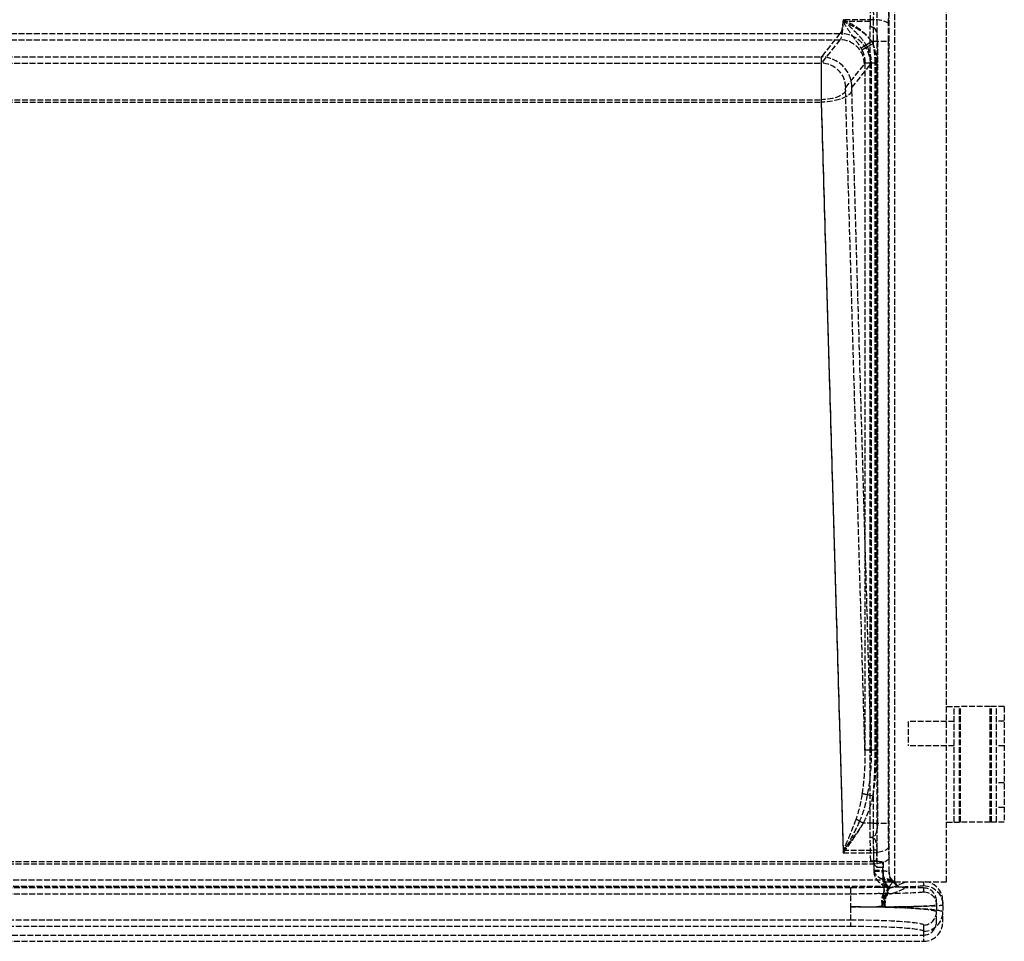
# Model space of a CAD drawing. Header units: millimetres. Extents: x 0 to 512, y -16 to 500.
# Tile 2 of 3: x 256 to 512, y -16 to 224. Entities that reach past the tile are written whole.
import ezdxf

# ---------------------------------------------------------------- set-up
doc = ezdxf.new("R2010")
doc.units = ezdxf.units.MM
doc.header["$LTSCALE"] = 10
doc.linetypes.add('ALLCAD_Strich', pattern=[0.2, 0.15, -0.05])
doc.layers.add('BESCH_KONT_sich_schn_grun_2d', color=10, linetype='Continuous')

msp = doc.modelspace()

# ---------------------------------------------------------------- linework, layer by layer
at = {"layer": 'BESCH_KONT_sich_schn_grun_2d', "linetype": 'ALLCAD_Strich'}
for p, q in [((483.5, 0), (483.5, 500)), ((497, 0), (497, 500)), ((478.86, 490.07), (478.86, 3.74)), ((482.1, 2.44), (482.1, 484.77)), ((477.93, 224.08), (470.07, 224.08)), ((477.14, 223.62), (470.07, 223.62)), ((27.72, 220.5), (469.28, 220.5)), ((469.28, 220.5), (464.41, 214.4)), ((477.11, 11.5), (477.11, 222.38)), ((27.72, 218.88), (469.28, 218.88)), ((469.28, 218.88), (464.41, 212.78)), ((476.04, 217.55), (477.5, 218.48)), ((476.34, 217), (477.88, 217.84)), ((477.5, 218.48), (477.88, 218.48)), ((477.88, 218.48), (477.88, 217.84)), ((477.88, 218.48), (481.87, 218.48)), ((479.01, 218.48), (479.01, 15.25)), ((481.87, 15.25), (481.87, 218.48)), ((32.59, 214.4), (464.41, 214.4)), ((32.59, 212.78), (464.41, 212.78)), ((470.76, 206.43), (475.63, 212.53)), ((472.39, 206.43), (477.26, 212.53)), ((475.77, 212.84), (475.77, 34.2)), ((475.77, 212.84), (477.39, 212.84)), ((477.39, 212.84), (477.39, 34.2)), ((477.39, 212.84), (478.78, 212.84)), ((478.42, 34.2), (478.42, 212.84)), ((478.78, 34.2), (478.78, 212.84)), ((475.77, 34.2), (470.73, 205.74)), ((477.39, 34.2), (472.36, 205.74)), ((32.62, 203.28), (464.38, 203.28)), ((32.62, 202.65), (464.38, 202.65)), ((464.38, 203.28), (470.11, 8.15)), ((464.38, 202.65), (470.11, 7.51)), ((497, 45.5), (500.31, 45.5)), ((499, 15.5), (499, 45.5)), ((500.31, 15.5), (500.31, 45.5)), ((508.35, 45.5), (500.31, 45.5)), ((500.65, 15.5), (500.65, 45.5)), ((508.35, 15.5), (508.35, 45.5)), ((510, 45.5), (508.35, 45.5)), ((508.69, 15.5), (508.69, 45.5)), ((510, 15.5), (510, 45.5)), ((512, 45.5), (510, 45.5)), ((512, 45.5), (512, 15.5)), ((499, 41.65), (487, 41.65)), ((487, 41.65), (487, 35.35)), ((512, 41.7), (510, 41.7)), ((477.39, 34.2), (475.77, 34.2)), ((478.78, 34.2), (477.39, 34.2)), ((499, 35.35), (487, 35.35)), ((512, 35.3), (510, 35.3)), ((512, 25.7), (510, 25.7)), ((477.88, 22.23), (476.38, 22.57)), ((477.88, 22.23), (477.88, 15.25)), ((512, 19.3), (510, 19.3)), ((474.38, 15.8), (475.39, 15.25)), ((497, 15.5), (500.31, 15.5)), ((508.35, 15.5), (500.31, 15.5)), ((510, 15.5), (508.35, 15.5)), ((512, 15.5), (510, 15.5)), ((477.88, 15.25), (475.39, 15.25)), ((477.88, 15.25), (481.87, 15.25)), ((477.57, 11.5), (477.11, 11.5)), ((477.28, 5.32), (477.11, 11.5)), ((470.11, 8.15), (477.97, 8.15)), ((477.97, 8.15), (478.05, 5.27)), ((482.04, 6.18), (481.96, 9.06)), ((18.95, 5.27), (478.05, 5.27)), ((470.11, 7.51), (477.97, 7.51)), ((478.7, 5.32), (477.28, 5.32)), ((478.86, 3.74), (477.28, 5.32)), ((477.97, 7.51), (478.05, 4.64)), ((480.44, 5.15), (480.5, 5.09)), ((18.95, 4.64), (478.05, 4.64)), ((478.86, 3.74), (480.5, 3.73)), ((480.5, 5.09), (480.5, 2.45)), ((16.33, 0.48), (480.67, 0.48)), ((480.5, 2.45), (480.45, 2.43)), ((480.5, 2.45), (480.5, 1.89)), ((480.5, 0), (480.5, 1.89)), ((481.16, 0), (480.5, 0)), ((481.16, 0), (482.97, 0)), ((482.1, 2.44), (482.08, 2.43)), ((483.5, 0), (483.36, 0)), ((483.5, 0), (497, 0)), ((484.8, -0.68), (486.5, 0)), ((491, 0), (491, -1.03)), ((16.33, -1.14), (480.67, -1.14)), ((472, -1.58), (25, -1.58)), ((472, -1.58), (472, -6.57)), ((482.81, -1.47), (484.8, -0.68)), ((482.81, -3.1), (486.5, -1.63)), ((491, -1.63), (486.5, -1.63)), ((491, -1.63), (491, -2.66)), ((472, -3.21), (25, -3.21)), ((494.37, -6.03), (494.37, -5)), ((496, -6.03), (496, -5)), ((472, -6.57), (472, -11.56)), ((494.37, -6.03), (494.37, -7.9)), ((496, -6.03), (496, -7.9)), ((25, -9.93), (472, -9.93)), ((494.37, -10.49), (494.37, -7.9)), ((496, -10.49), (496, -7.9)), ((25, -11.56), (472, -11.56)), ((491, -11.26), (491, -12.89)), ((6, -13.87), (491, -13.87)), ((491, -12.89), (491, -15.5)), ((248.51, -15.5), (491, -15.5))]:
    msp.add_line(p, q, dxfattribs=at)
for centre, major_axis, ratio, start_param, end_param in [((481.31, 225.48), (0, 9), 0.069927, -1.85459, -1.294994), ((478.37, 218.48), (0, -18.37), 0.069927, -1.85459, -1.784741), ((479, 218.48), (0, -20), 0.055941, -1.85459, -1.570796), ((477.93, 222.96), (4, -0.08), 0.279946, 0.072726, 1.576506), ((469.28, 212.53), (-6.25, 4.99), 0.993786, -2.464257, -0.89954), ((479, 218.48), (0, -18.37), 0.060905, -1.77008, -1.570796), ((469.28, 212.53), (-4.98, 3.98), 0.993786, -2.464257, -0.89954), ((464.41, 205.94), (0, -8.5), 0.004113, -3.054326, -1.173428), ((464.41, 205.94), (0, -6.87), 0.005089, -3.054326, -1.173428), ((464.41, 206.43), (-6.25, 4.99), 0.993786, -2.464257, -0.89954), ((464.41, 206.43), (-4.98, 3.98), 0.993786, -2.464257, -0.89954), ((475.56, 225.48), (0, 13), 0.069927, -3.054326, -2.90613), ((477.18, 225.48), (0, 13), 0.069927, -3.054326, -2.90613), ((469.35, 36.19), (0.74, -25.32), 0.386852, 0.586274, 0.975472), ((479, 15.25), (0, -18.37), 0.060905, -1.570796, -1.371513), ((479, 15.25), (0, -20), 0.055941, -1.570796, -1.173428), ((479, 15.25), (0, -18.37), 0.060905, -1.357806, -1.173428), ((479.97, 3.48), (0, 7), 0.069927, -1.720957, -1.328815), ((481.59, 3.48), (0, 7), 0.069927, -1.720957, -1.173428), ((480.09, -2.83), (3, 2.65), 0.841589, 0.125464, 0.930789), ((485.11, 2.44), (-4.31, -1.72), 0.997179, -0.259624, 0.175868), ((494.24, 10.07), (-13.26, -11.06), 0.273978, -0.284906, 0.119665), ((480.67, -3.51), (-3.97, 0.49), 0.997527, -2.048134, -1.447411), ((484.8, 2.32), (1.11, -2.79), 0.997179, -1.120889, -0.380007), ((491, -5), (0, 5), 0.999612, -1.570796, 0), ((494.24, 8.45), (-13.26, -11.06), 0.273978, -0.284906, 0.119665), ((480.83, -5.42), (-0.28, 3.99), 0.705086, -0.460375, -0.09853), ((481.44, -5.33), (1.78, 3.58), 0.987927, 0.267812, 0.467074), ((482.81, 1.53), (1.11, -2.79), 0.997179, -0.577806, -0.380007), ((491, -5), (0, 3.37), 0.999612, -1.570796, 0), ((482.81, 1.53), (1.71, -4.3), 0.997179, -0.577806, -0.380007), ((472, -5.24), (22.37, 0), 0.059392, -1.570796, -1.261107), ((472, -5.24), (24, 0), 0.055359, -1.570796, -1.261107), ((472, -7.9), (-22.37, 0), 0.059392, -3.141593, -1.570796), ((472, -7.9), (-24, 0), 0.055359, -3.141593, -1.570796), ((472, -6.03), (22.37, 0), 0.023656, -1.184557, 0), ((472, -6.03), (24, 0), 0.022049, -1.184557, 0), ((491, -7.9), (3.37, 0), 0.997564, -1.570796, 0), ((491, -7.9), (5, 0), 0.997564, -1.570796, 0), ((491, -10.49), (0, -3.38), 0.997564, 0, 1.570796), ((491, -10.49), (0, -5.01), 0.997564, 0, 1.570796)]:
    msp.add_ellipse(centre, major_axis=major_axis, ratio=ratio, start_param=start_param, end_param=end_param, dxfattribs=at)
at = {"layer": 'BESCH_KONT_sich_schn_grun_2d', "linetype": 'ALLCAD_Strich', "extrusion": (0, 0, -1)}
for centre, major_axis, ratio, start_param, end_param in [((476.69, 225.48), (0, 6.63), 0.069927, 1.294994, 1.85459), ((477.32, 225.48), (0, -5), 0.125868, -1.846598, -1.287002), ((469.2, 225.48), (0, -5), 0.18181, -1.287002, -0.087266), ((469.2, 225.48), (0, -6.63), 0.137111, -1.287002, -0.087266), ((482.99, 218.48), (0, 16), 0.069927, -1.570796, -1.287002), ((220.4, 218.48), (262.7, 0), 0.069927, -0.213945, -0.199284), ((464.38, 205.74), (6.37, 0.19), 0.386852, 0.075718, 1.582149), ((464.38, 205.74), (8, 0.23), 0.386852, 0.075718, 1.582149), ((470.77, 205.94), (0, 0.5), 0.069927, -1.968165, -0.087266), ((472.39, 205.94), (0, 0.5), 0.069927, -1.968165, -0.087266), ((469.35, 36.19), (0.7, -24), 0.265352, -0.975472, -0.586274), ((469.35, 36.19), (0.72, -24.63), 0.324723, -0.975472, -0.586274), ((482.99, 15.25), (0, 16), 0.069927, -1.968165, -1.570796), ((220.4, 15.25), (262.7, 0), 0.069927, 0.199284, 0.205588), ((199.53, 15.25), (281.89, -6.69), 0.060698, -0.166936, -0.159534), ((477.97, 9.06), (4, 0.12), 0.386852, 0.075718, 1.582149), ((477.97, 9.06), (-2.37, -0.07), 0.386852, -1.932599, -1.559444), ((475.89, 79.77), (2.14, -78.98), 0.029913, -0.43671, -0.339553), ((478.05, 6.18), (4, 0.12), 0.386852, 0.075718, 1.582149), ((478.05, 6.18), (-2.37, -0.07), 0.386852, -1.84407, -1.559444), ((477.6, 3.48), (0, -4.63), 0.105721, -1.968165, -1.420635), ((478.08, 5.15), (2.37, -0.01), 0.078071, -1.308923, -1.300294), ((477.6, 3.48), (0, -3), 0.163163, -1.968165, -1.420635), ((478.09, 2.43), (4, -0.04), 0.149589, -1.572379, -0.070609), ((485.11, 2.44), (-2.79, -1.11), 0.997179, -0.571681, 0.378065), ((472, -0.26), (-19, 0), 0.069927, -1.986501, -1.570796), ((494.24, 6.08), (-12.44, -8.99), 0.182945, -0.050729, 0.353842), ((494.24, 6.08), (-12.01, -7.51), 0.114797, 0.015359, 0.419931), ((472, -1.03), (-19, 0), 0.027851, -3.141593, -2.176146), ((486.51, 3), (-4.31, -1.72), 0.997179, -1.19079, -0.324881), ((491, -6.03), (5, 0), 0.999612, -1.570796, 0), ((472, -1.88), (-19, 0), 0.069927, -1.986501, -1.570796), ((472, -2.66), (-19, 0), 0.027851, -3.141593, -2.176146), ((491, -6.03), (3.37, 0), 0.999612, -1.570796, 0), ((479.44, -6.48), (-1.79, -3.58), 0.337257, -1.78614, -1.738281), ((472, -11.26), (19, 0), 0.069927, -1.570796, 0), ((472, -12.89), (19, 0), 0.069927, -1.570796, 0)]:
    msp.add_ellipse(centre, major_axis=major_axis, ratio=ratio, start_param=start_param, end_param=end_param, dxfattribs=at)
at = {"layer": 'BESCH_KONT_sich_schn_grun_2d', "linetype": 'ALLCAD_Strich'}
for points, knots in [([(470.07, 224.08), (470.57, 223.58), (471.06, 223.08), (472.55, 221.62), (473.5, 220.72), (474.99, 219.07), (475.57, 218.33), (476.04, 217.55)], [-0.0014215, -0.0014215, -0.0014215, -0.0014215, 0.2093168, 0.2093168, 0.646172, 0.646172, 0.9731136, 0.9731136, 0.9731136, 0.9731136]), ([(477.5, 218.48), (476.92, 219.32), (476.2, 220.1), (474.34, 221.7), (473.15, 222.46), (471.3, 223.47), (470.69, 223.78), (470.07, 224.08)], [-0.9731136, -0.9731136, -0.9731136, -0.9731136, -0.646172, -0.646172, -0.2093168, -0.2093168, 0.0014215, 0.0014215, 0.0014215, 0.0014215]), ([(470.07, 223.62), (470.52, 222.86), (470.97, 222.13), (471.83, 220.82), (472.24, 220.24), (472.64, 219.7), (473.04, 219.16), (473.42, 218.66), (474.12, 217.68), (474.44, 217.19), (474.71, 216.7)], [-0.0014215, -0.0014215, -0.0014215, -0.0014215, 0.2422123, 0.2422123, 0.4858461, 0.4858461, 0.4858461, 0.7294799, 0.7294799, 0.9731136, 0.9731136, 0.9731136, 0.9731136]), ([(477.5, 218.48), (477.07, 219.06), (476.56, 219.6), (475.43, 220.6), (474.82, 221.05), (474.18, 221.47), (473.54, 221.88), (472.87, 222.26), (471.49, 222.97), (470.78, 223.3), (470.07, 223.62)], [-0.9731136, -0.9731136, -0.9731136, -0.9731136, -0.7294799, -0.7294799, -0.4858461, -0.4858461, -0.4858461, -0.2422123, -0.2422123, 0.0014215, 0.0014215, 0.0014215, 0.0014215]), ([(477.9, 222.12), (477.99, 222.09), (478.06, 222.04), (478.22, 221.9), (478.31, 221.79), (478.53, 221.44), (478.67, 221.1), (478.93, 220.02), (479.01, 219.25), (479.01, 218.48)], [-0.490669, -0.490669, -0.490669, -0.490669, -0.4453458, -0.4453458, -0.3797718, -0.3797718, -0.2293596, -0.2293596, 0, 0, 0, 0]), ([(478.42, 212.84), (478.42, 213.27), (478.41, 213.69), (478.36, 214.56), (478.33, 214.99), (478.28, 215.42), (478.23, 215.84), (478.18, 216.26), (478.04, 217.06), (477.97, 217.46), (477.88, 217.84)], [-0.522631, -0.522631, -0.522631, -0.522631, -0.3948041, -0.3948041, -0.2613155, -0.2613155, -0.2613155, -0.1306578, -0.1306578, 0, 0, 0, 0]), ([(478.78, 212.84), (478.78, 213.92), (478.66, 215.01), (478.28, 216.66), (478.1, 217.26), (477.88, 217.84)], [-0.522631, -0.522631, -0.522631, -0.522631, -0.197405, -0.197405, 0, 0, 0, 0]), ([(474.71, 216.7), (474.8, 216.75), (475.06, 216.92), (475.58, 217.25), (475.94, 217.48), (476.04, 217.55)], [-1, -1, -1, -1, -0.75, -0.5, -0.4066592, -0.4066592, -0.4066592, -0.4066592]), ([(474.71, 216.7), (474.73, 216.66), (474.76, 216.62), (474.8, 216.55), (474.82, 216.51), (474.84, 216.47), (474.86, 216.43), (474.88, 216.39), (474.91, 216.32), (474.93, 216.28), (474.95, 216.24)], [-0.59989397, -0.59989397, -0.59989397, -0.59989397, -0.58127609, -0.58127609, -0.56265821, -0.56265821, -0.56265821, -0.54404032, -0.54404032, -0.52542244, -0.52542244, -0.52542244, -0.52542244]), ([(474.95, 216.24), (475.03, 216.28), (475.29, 216.43), (475.84, 216.73), (476.23, 216.94), (476.34, 217)], [0, 0, 0, 0, 0.25, 0.5, 0.5996418, 0.5996418, 0.5996418, 0.5996418]), ([(474.95, 216.24), (475.08, 215.97), (475.2, 215.7), (475.41, 215.14), (475.49, 214.86), (475.56, 214.58), (475.64, 214.29), (475.69, 213.99), (475.75, 213.41), (475.77, 213.12), (475.77, 212.84)], [0, 0, 0, 0, 0.1306578, 0.1306578, 0.2613155, 0.2613155, 0.2613155, 0.3948041, 0.3948041, 0.522631, 0.522631, 0.522631, 0.522631]), ([(476.34, 217), (476.6, 216.51), (476.81, 216.01), (477.26, 214.63), (477.4, 213.74), (477.39, 212.84)], [0, 0, 0, 0, 0.197405, 0.197405, 0.522631, 0.522631, 0.522631, 0.522631]), ([(475.77, 34.2), (475.78, 33.25), (475.77, 32.3), (475.72, 30.41), (475.68, 29.46), (475.62, 28.52), (475.56, 27.57), (475.48, 26.63), (475.28, 24.75), (475.16, 23.81), (475.02, 22.89)], [7.365518, 7.365518, 7.365518, 7.365518, 7.667491, 7.667491, 7.969464, 7.969464, 7.969464, 8.271437, 8.271437, 8.57341, 8.57341, 8.57341, 8.57341]), ([(477.39, 34.2), (477.4, 32.61), (477.36, 31.02), (477.1, 27.13), (476.81, 24.83), (476.38, 22.57)], [7.365518, 7.365518, 7.365518, 7.365518, 7.85853, 7.85853, 8.57341, 8.57341, 8.57341, 8.57341]), ([(477.88, 22.23), (477.97, 23.21), (478.06, 24.2), (478.19, 26.19), (478.25, 27.19), (478.29, 28.19), (478.33, 29.19), (478.37, 30.19), (478.41, 32.2), (478.42, 33.2), (478.42, 34.2)], [-8.57341, -8.57341, -8.57341, -8.57341, -8.271437, -8.271437, -7.969464, -7.969464, -7.969464, -7.667491, -7.667491, -7.365518, -7.365518, -7.365518, -7.365518]), ([(477.88, 22.23), (478.25, 24.55), (478.51, 26.92), (478.74, 30.93), (478.78, 32.56), (478.78, 34.2)], [-8.57341, -8.57341, -8.57341, -8.57341, -7.85853, -7.85853, -7.365518, -7.365518, -7.365518, -7.365518]), ([(476.38, 22.57), (476.33, 22.58), (476.03, 22.65), (475.53, 22.77), (475.17, 22.85), (475.02, 22.89)], [-0.546553, -0.546553, -0.546553, -0.546553, -0.5, -0.25, 0, 0, 0, 0]), ([(473.46, 16.3), (473.21, 15.61), (472.94, 14.91), (472.4, 13.52), (472.12, 12.84), (471.84, 12.15), (471.55, 11.47), (471.26, 10.79), (470.69, 9.45), (470.39, 8.79), (470.11, 8.15)], [0, 0, 0, 0, 0.252523, 0.252523, 0.505046, 0.505046, 0.505046, 0.757569, 0.757569, 1.010092, 1.010092, 1.010092, 1.010092]), ([(474.38, 15.8), (473.73, 14.37), (473.03, 12.95), (471.59, 10.17), (470.84, 8.82), (470.11, 7.51)], [0, 0, 0, 0, 0.505046, 0.505046, 1.010092, 1.010092, 1.010092, 1.010092]), ([(473.46, 16.3), (473.6, 16.23), (473.89, 16.07), (474.21, 15.9), (474.38, 15.81), (474.38, 15.8)], [0, 0, 0, 0, 0.25, 0.5, 0.5068447, 0.5068447, 0.5068447, 0.5068447]), ([(470.11, 8.15), (470.56, 8.7), (471.02, 9.26), (471.93, 10.41), (472.38, 10.99), (472.83, 11.59), (473.28, 12.19), (473.72, 12.79), (474.57, 14.01), (474.99, 14.63), (475.39, 15.25)], [-1.010092, -1.010092, -1.010092, -1.010092, -0.757569, -0.757569, -0.505046, -0.505046, -0.505046, -0.252523, -0.252523, 0, 0, 0, 0]), ([(470.11, 7.51), (471.02, 8.71), (471.94, 9.97), (473.72, 12.56), (474.59, 13.9), (475.39, 15.25)], [-1.010092, -1.010092, -1.010092, -1.010092, -0.505046, -0.505046, 0, 0, 0, 0]), ([(479.01, 15.25), (479.01, 14.88), (478.99, 14.5), (478.9, 13.59), (478.8, 13.1), (478.6, 12.49), (478.49, 12.22), (478.27, 11.9), (478.19, 11.8), (478.04, 11.68), (477.98, 11.64), (477.9, 11.62)], [-0.4251674, -0.4251674, -0.4251674, -0.4251674, -0.3087785, -0.3087785, -0.1392243, -0.1392243, -0.058729, -0.058729, -0.0225877, -0.0225877, 0, 0, 0, 0]), ([(477.91, 11.37), (477.96, 11.35), (478.01, 11.32), (478.1, 11.25), (478.15, 11.2), (478.32, 11), (478.41, 10.81), (478.59, 10.38), (478.69, 10.02), (478.82, 9.18), (478.85, 8.69), (478.83, 8.23)], [-0.3744054, -0.3744054, -0.3744054, -0.3744054, -0.3574209, -0.3574209, -0.3383603, -0.3383603, -0.275518, -0.275518, -0.1482017, -0.1482017, 0, 0, 0, 0]), ([(478.72, 5.32), (478.88, 5.32), (479.03, 5.31), (479.32, 5.3), (479.46, 5.29), (479.83, 5.26), (480.03, 5.24), (480.33, 5.2), (480.42, 5.18), (480.44, 5.15)], [-0.3039154, -0.3039154, -0.3039154, -0.3039154, -0.2531234, -0.2531234, -0.2027279, -0.2027279, -0.1015566, -0.1015566, 0, 0, 0, 0]), ([(478.09, 3.03), (478.08, 2.92), (478.09, 2.82), (478.19, 2.34), (478.41, 1.99), (478.95, 1.45), (479.25, 1.24), (479.73, 0.95), (479.92, 0.85), (480.09, 0.77)], [-0.7150119, -0.7150119, -0.7150119, -0.7150119, -0.6412615, -0.6412615, -0.3683135, -0.3683135, -0.1416591, -0.1416591, 0, 0, 0, 0]), ([(478.09, 2.78), (478.08, 2.4), (478.14, 2.02), (478.37, 1.31), (478.54, 0.98), (478.74, 0.68), (478.94, 0.38), (479.17, 0.12), (479.63, -0.34), (479.87, -0.54), (480.09, -0.7)], [-0.7150119, -0.7150119, -0.7150119, -0.7150119, -0.5393732, -0.5393732, -0.357506, -0.357506, -0.357506, -0.178753, -0.178753, 0, 0, 0, 0]), ([(480.09, 0.77), (480.23, 0.7), (480.35, 0.65), (480.54, 0.56), (480.6, 0.53), (480.66, 0.5), (480.67, 0.49), (480.67, 0.48)], [0, 0, 0, 0, 0.1178828, 0.1178828, 0.2131744, 0.2131744, 0.2727317, 0.2727317, 0.2727317, 0.2727317]), ([(481.68, -1.09), (481.55, -0.92), (481.4, -0.72), (481.12, -0.26), (480.97, 0.01), (480.85, 0.31), (480.73, 0.61), (480.62, 0.95), (480.48, 1.67), (480.44, 2.04), (480.45, 2.43)], [0, 0, 0, 0, 0.178753, 0.178753, 0.357506, 0.357506, 0.357506, 0.5393732, 0.5393732, 0.7150119, 0.7150119, 0.7150119, 0.7150119]), ([(482.78, 0.11), (482.72, 0.2), (482.66, 0.3), (482.49, 0.6), (482.38, 0.82), (482.18, 1.38), (482.1, 1.74), (482.08, 2.22), (482.07, 2.32), (482.08, 2.43)], [0, 0, 0, 0, 0.1416591, 0.1416591, 0.3683135, 0.3683135, 0.6412615, 0.6412615, 0.7150119, 0.7150119, 0.7150119, 0.7150119]), ([(482.93, -0.22), (482.94, -0.21), (482.94, -0.2), (482.93, -0.15), (482.92, -0.12), (482.87, -0.03), (482.83, 0.04), (482.78, 0.11)], [-0.2727317, -0.2727317, -0.2727317, -0.2727317, -0.2131744, -0.2131744, -0.1178828, -0.1178828, 0, 0, 0, 0]), ([(480.09, -0.7), (480.17, -0.76), (480.24, -0.81), (480.38, -0.91), (480.45, -0.96), (480.5, -1), (480.55, -1.03), (480.6, -1.07), (480.65, -1.11), (480.67, -1.13), (480.67, -1.14)], [0, 0, 0, 0, 0.0681829, 0.0681829, 0.1363659, 0.1363659, 0.1363659, 0.2045488, 0.2045488, 0.2727317, 0.2727317, 0.2727317, 0.2727317]), ([(480.83, -1.43), (480.8, -1.46), (480.77, -1.51), (480.72, -1.69), (480.7, -1.81), (480.66, -2.12), (480.65, -2.28), (480.63, -2.67), (480.62, -2.87), (480.62, -3.28), (480.62, -3.48), (480.63, -3.92), (480.63, -4.14), (480.65, -4.61), (480.67, -4.86), (480.71, -5.35), (480.73, -5.6), (480.79, -5.99), (480.82, -6.15), (480.88, -6.36), (480.9, -6.43), (480.93, -6.48)], [0, 0, 0, 0, 0.0605021, 0.0605021, 0.1157303, 0.1157303, 0.1582136, 0.1582136, 0.190893, 0.190893, 0.2146236, 0.2146236, 0.234589, 0.234589, 0.2513925, 0.2513925, 0.2658423, 0.2658423, 0.2769575, 0.2769575, 0.2839045, 0.2839045, 0.2839045, 0.2839045]), ([(481.44, -1.34), (481.44, -1.34), (481.44, -1.34), (481.44, -1.34), (481.44, -1.34), (481.45, -1.34), (481.45, -1.34), (481.45, -1.35), (481.45, -1.35), (481.45, -1.35), (481.45, -1.36), (481.42, -1.37), (481.37, -1.38), (481.18, -1.41), (481.01, -1.42), (480.83, -1.43)], [0, 0, 0, 0, 0.0019897, 0.0019897, 0.0039795, 0.0039795, 0.0079589, 0.0079589, 0.0158427, 0.0158427, 0.0314996, 0.0314996, 0.0763591, 0.0763591, 0.1527183, 0.1527183, 0.1527183, 0.1527183]), ([(481, -6.3), (480.99, -6.26), (480.99, -6.2), (480.97, -6.02), (480.96, -5.89), (480.95, -5.56), (480.95, -5.36), (480.96, -4.96), (480.97, -4.76), (481, -4.38), (481.02, -4.2), (481.06, -3.84), (481.09, -3.68), (481.15, -3.32), (481.19, -3.15), (481.29, -2.8), (481.34, -2.64), (481.46, -2.32), (481.53, -2.18), (481.68, -1.94), (481.76, -1.84), (481.83, -1.76)], [-0.2839045, -0.2839045, -0.2839045, -0.2839045, -0.2769575, -0.2769575, -0.2658423, -0.2658423, -0.2513925, -0.2513925, -0.234589, -0.234589, -0.2146236, -0.2146236, -0.190893, -0.190893, -0.1582136, -0.1582136, -0.1157303, -0.1157303, -0.0605021, -0.0605021, 0, 0, 0, 0]), ([(481.04, -6.52), (481.04, -5.55), (481.13, -4.59), (481.44, -2.97), (481.68, -2.33), (482.22, -1.65), (482.5, -1.5), (482.81, -1.47)], [0, 0, 0, 0, 0.465557, 0.465557, 0.961509, 0.961509, 1.355472, 1.355472, 1.355472, 1.355472]), ([(482.01, -1.56), (482.01, -1.55), (482.01, -1.53), (481.98, -1.47), (481.96, -1.44), (481.93, -1.4), (481.9, -1.36), (481.86, -1.31), (481.78, -1.21), (481.73, -1.15), (481.68, -1.09)], [-0.2727317, -0.2727317, -0.2727317, -0.2727317, -0.2045488, -0.2045488, -0.1363659, -0.1363659, -0.1363659, -0.0681829, -0.0681829, 0, 0, 0, 0]), ([(481.83, -1.76), (481.93, -1.66), (482.02, -1.58), (482.14, -1.49), (482.18, -1.46), (482.21, -1.43), (482.21, -1.43), (482.22, -1.42), (482.22, -1.42), (482.22, -1.41), (482.22, -1.41), (482.22, -1.41), (482.22, -1.41), (482.22, -1.41), (482.22, -1.41), (482.22, -1.41)], [-0.1527183, -0.1527183, -0.1527183, -0.1527183, -0.0763591, -0.0763591, -0.0314996, -0.0314996, -0.0158427, -0.0158427, -0.0079589, -0.0079589, -0.0039795, -0.0039795, -0.0019897, -0.0019897, 0, 0, 0, 0]), ([(480.83, -3.06), (480.74, -3.08), (480.65, -3.13), (480.48, -3.32), (480.4, -3.44), (480.33, -3.64), (480.28, -3.76), (480.24, -3.91), (480.18, -4.25), (480.15, -4.41), (480.11, -4.87), (480.1, -5.19), (480.15, -5.94), (480.22, -6.32), (480.32, -6.48)], [0, 0, 0, 0, 0.0744362, 0.0744362, 0.1419522, 0.1419522, 0.1419522, 0.18446, 0.18446, 0.2146236, 0.2146236, 0.2524725, 0.2524725, 0.2839045, 0.2839045, 0.2839045, 0.2839045]), ([(480.36, -6.37), (480.31, -6.24), (480.28, -5.9), (480.29, -5.28), (480.33, -5.02), (480.42, -4.63), (480.46, -4.49), (480.57, -4.2), (480.64, -4.06), (480.71, -3.94), (480.82, -3.76), (480.93, -3.62), (481.17, -3.4), (481.3, -3.31), (481.43, -3.25)], [-0.2839045, -0.2839045, -0.2839045, -0.2839045, -0.2524725, -0.2524725, -0.2146236, -0.2146236, -0.18446, -0.18446, -0.1419522, -0.1419522, -0.1419522, -0.0744362, -0.0744362, 0, 0, 0, 0]), ([(480.43, -6.52), (480.43, -5.93), (480.52, -5.34), (480.78, -4.54), (480.91, -4.27), (481.07, -4.04), (481.21, -3.82), (481.38, -3.64), (481.92, -3.25), (482.34, -3.12), (482.81, -3.1)], [0, 0, 0, 0, 0.420648, 0.420648, 0.677736, 0.677736, 0.677736, 0.918965, 0.918965, 1.355472, 1.355472, 1.355472, 1.355472]), ([(481.44, -2.96), (481.44, -2.97), (481.44, -2.97), (481.44, -2.97), (481.44, -2.97), (481.45, -2.97), (481.45, -2.97), (481.45, -2.97), (481.45, -2.97), (481.45, -2.98), (481.45, -2.98), (481.42, -3), (481.37, -3.01), (481.18, -3.03), (481.01, -3.05), (480.83, -3.06)], [0, 0, 0, 0, 0.0019897, 0.0019897, 0.0039795, 0.0039795, 0.0079589, 0.0079589, 0.0158427, 0.0158427, 0.0314996, 0.0314996, 0.0763591, 0.0763591, 0.1527183, 0.1527183, 0.1527183, 0.1527183]), ([(481.43, -3.25), (481.49, -3.22), (481.55, -3.19), (481.67, -3.14), (481.73, -3.12), (481.77, -3.09), (481.82, -3.07), (481.86, -3.06), (481.89, -3.03), (481.9, -3.03), (481.91, -3.02), (481.91, -3.01), (481.91, -3.01), (481.91, -3.01), (481.91, -3.01), (481.91, -3.01), (481.9, -3.01), (481.9, -3.01), (481.9, -3.01)], [-0.1527183, -0.1527183, -0.1527183, -0.1527183, -0.1145387, -0.1145387, -0.0763591, -0.0763591, -0.0763591, -0.0381796, -0.0381796, -0.0158427, -0.0158427, -0.0079589, -0.0079589, -0.0039795, -0.0039795, -0.0019897, -0.0019897, 0, 0, 0, 0]), ([(480.32, -6.48), (480.19, -6.48), (480.06, -6.48), (479.57, -6.49), (479.19, -6.5), (478.82, -6.51)], [0.30968911, 0.30968911, 0.30968911, 0.30968911, 0.32818846, 0.32818846, 0.38114375, 0.38114375, 0.38114375, 0.38114375]), ([(480.32, -6.48), (480.33, -6.48), (480.34, -6.48), (480.36, -6.49), (480.37, -6.5), (480.37, -6.5), (480.38, -6.5), (480.39, -6.51), (480.41, -6.52), (480.42, -6.52), (480.43, -6.52)], [0, 0, 0, 0, 0.00279612, 0.00279612, 0.00559224, 0.00559224, 0.00559224, 0.00838837, 0.00838837, 0.01118449, 0.01118449, 0.01118449, 0.01118449]), ([(480.43, -6.52), (480.42, -6.51), (480.42, -6.5), (480.41, -6.47), (480.4, -6.46), (480.4, -6.45), (480.39, -6.44), (480.39, -6.42), (480.37, -6.4), (480.37, -6.39), (480.36, -6.37)], [-0.01118449, -0.01118449, -0.01118449, -0.01118449, -0.00838837, -0.00838837, -0.00559224, -0.00559224, -0.00559224, -0.00279612, -0.00279612, 0, 0, 0, 0]), ([(480.93, -6.48), (480.95, -6.48), (480.97, -6.49), (481, -6.51), (481.02, -6.52), (481.04, -6.52)], [0, 0, 0, 0, 0.00559224, 0.00559224, 0.01118449, 0.01118449, 0.01118449, 0.01118449]), ([(481.04, -6.52), (481.03, -6.49), (481.03, -6.45), (481.01, -6.37), (481.01, -6.34), (481, -6.3)], [-0.01118449, -0.01118449, -0.01118449, -0.01118449, -0.00559224, -0.00559224, 0, 0, 0, 0])]:
    msp.add_open_spline(points, degree=3, knots=knots, dxfattribs=at)
for points in [[(477.88, 217.84), (477.76, 218.06), (477.64, 218.27), (477.5, 218.48)], [(476.04, 217.55), (476.15, 217.37), (476.25, 217.18), (476.34, 217)], [(478.09, 2.78), (478.38, 2.78), (478.98, 2.76), (479.74, 2.68), (480.28, 2.56), (480.43, 2.47), (480.45, 2.43)], [(479.67, -1.47), (480.07, -1.46), (480.45, -1.45), (480.83, -1.43)], [(481.68, -1.09), (481.58, -1), (481.35, -0.85), (480.96, -0.71), (480.53, -0.65), (480.23, -0.67), (480.09, -0.7)], [(482.01, -1.56), (481.91, -1.49), (481.7, -1.37), (481.37, -1.24), (481.02, -1.16), (480.78, -1.14), (480.67, -1.14)], [(479.67, -3.1), (480.07, -3.08), (480.45, -3.07), (480.83, -3.06)], [(481.43, -3.25), (481.38, -3.22), (481.28, -3.17), (481.14, -3.11), (480.98, -3.07), (480.88, -3.06), (480.83, -3.06)], [(481.9, -3.01), (481.87, -3), (481.79, -2.99), (481.67, -2.97), (481.56, -2.97), (481.48, -2.96), (481.44, -2.96)], [(480.93, -6.48), (480.4, -6.49), (479.86, -6.5), (479.31, -6.51)], [(480.36, -6.37), (480.36, -6.38), (480.35, -6.4), (480.34, -6.43), (480.33, -6.45), (480.32, -6.47), (480.32, -6.48)]]:
    msp.add_open_spline(points, degree=3, dxfattribs=at)

doc.saveas('drawing.dxf')
